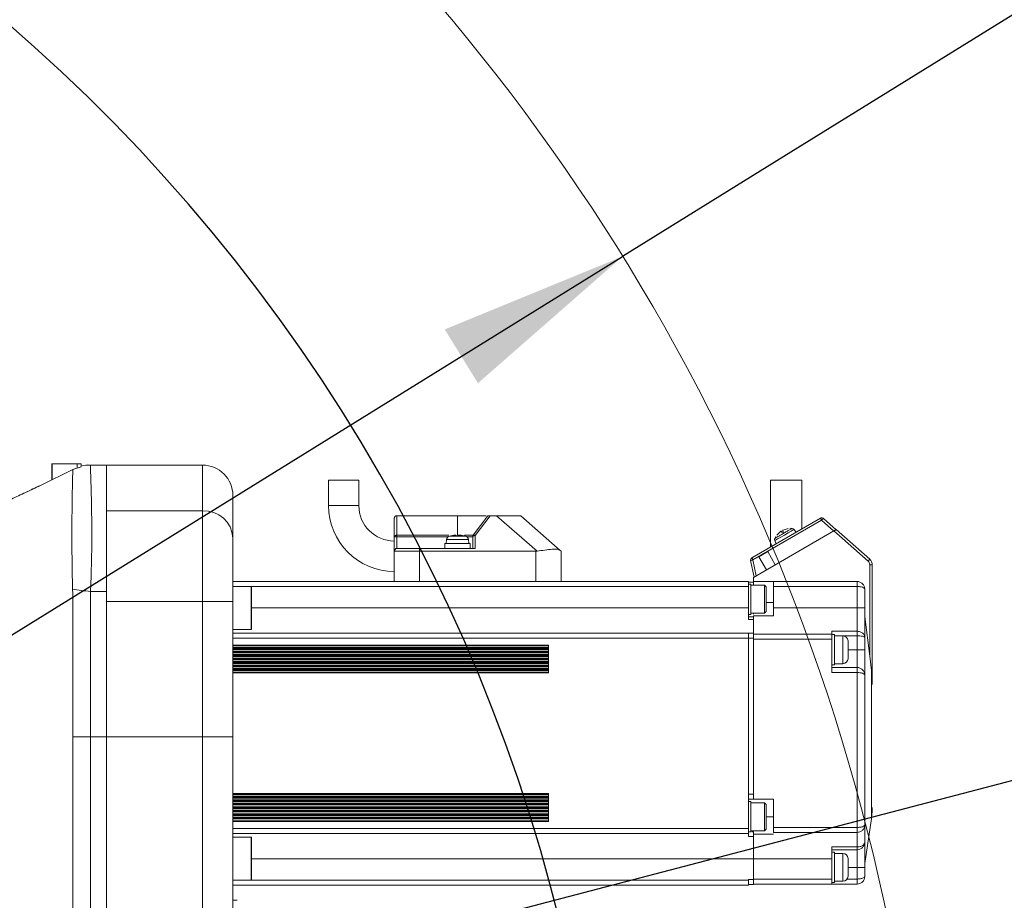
# Model space of a CAD drawing. Header units: millimetres. Extents: x 176 to 9387, y -11044 to -3322.
# Tile 21 of 255: x 3514 to 3708, y -8156 to -7982. Entities that reach past the tile are written whole.
import ezdxf

# ---------------------------------------------------------------- set-up
doc = ezdxf.new("R2010")
doc.units = ezdxf.units.MM
doc.header["$LTSCALE"] = 0.3175
for name, color, linetype, lineweight in [('1轮廓实线层', 7, 'Continuous', 18), ('7标注层', 4, 'Continuous', 13), ('sub', 1, 'Continuous', 18)]:
    doc.layers.add(name, color=color, linetype=linetype, lineweight=lineweight)
doc.styles.add('标准汉字', font='gbenor.shx', dxfattribs={"bigfont": 'gbcbig.shx'})
doc.dimstyles.new('M1：15', dxfattribs={"dimscale": 15, "dimtxt": 3.5, "dimasz": 2.5, "dimexe": 2, "dimexo": 0, "dimgap": 0.5, "dimtad": 1, "dimdec": 4, "dimdsep": 46, "dimtxsty": '标准汉字', "dimcen": 5, "dimdle": 5, "dimclrd": 1, "dimclre": 1, "dimclrt": 256, "dimadec": 4, "dimazin": 2, "dimtfac": 1, "dimtdec": 4, "dimtmove": 0, "dimatfit": 3, "dimfxl": 1, "dimtolj": 1, "dimarcsym": 0})
doc.dimstyles.new('M1：18.5', dxfattribs={"dimscale": 18.5, "dimtxt": 3.5, "dimasz": 2.5, "dimexe": 2, "dimexo": 0, "dimgap": 1.5, "dimtad": 1, "dimdec": 4, "dimdsep": 46, "dimtxsty": '标准汉字', "dimcen": 5, "dimdle": 5, "dimclrd": 1, "dimclre": 1, "dimclrt": 256, "dimadec": 4, "dimazin": 2, "dimtfac": 1, "dimtdec": 4, "dimtmove": 2, "dimatfit": 3, "dimfxl": 1, "dimfrac": 2, "dimtolj": 1, "dimarcsym": 0})

# ---------------------------------------------------------------- blocks, each defined once
blk = doc.blocks.new('*D24')
at = {"layer": '7标注层', "color": 1, "lineweight": -2, "ltscale": 20, "transparency": 16777216}
blk.add_line((2886.15, -8172.43), (2978, -8188.63), dxfattribs=at)
blk.add_arc((3286.97, -8243.11), 343.73, 6.2539, 163.7461, dxfattribs=at)
at = {"layer": '7标注层', "color": 1, "lineweight": 30, "ltscale": 20, "transparency": 16777216}
for points in [[(2963.06, -8148.32), (2950.89, -8145.48), (2948.46, -8183.42)], [(3634.9, -8205.32), (3622.41, -8206), (3630.7, -8243.11)]]:
    blk.add_solid(points, dxfattribs=at)
at = {"layer": 'Defpoints', "color": 0, "lineweight": 30, "ltscale": 20, "transparency": 16777216}
for p in [(3150.82, -7927.49), (1869.32, -7993.14), (2886.15, -8172.43), (3008.69, -8243.11), (4726.49, -8243.11)]:
    blk.add_point(p, dxfattribs=at)
at = {"layer": '7标注层', "ltscale": 20, "transparency": 16777216, "insert": (3354.34, -7871.69), "char_height": 52.5, "attachment_point": 5, "rotation": 349.7192, "style": '标准汉字'}
blk.add_mtext('\\A1;167%%D', dxfattribs=at)
blk = doc.blocks.new('*D26')
at = {"layer": '7标注层', "color": 1, "lineweight": -2, "ltscale": 20, "transparency": 16777216}
for p, q in [((3864.68, -7885.44), (3664.9, -8009.12)), ((3664.9, -8009.12), (3633.02, -8028.86)), ((3286.97, -8243.11), (3633.02, -8028.86)), ((3286.97, -8243.11), (3223.2, -8282.59))]:
    blk.add_line(p, q, dxfattribs=at)
at = {"layer": '7标注层', "color": 1, "transparency": 16777216}
blk.add_solid([(3604.42, -8053.92), (3597.84, -8043.29), (3633.02, -8028.86)], dxfattribs=at)
at = {"layer": 'Defpoints', "color": 0, "transparency": 16777216}
for p in [(3633.02, -8028.86), (3286.97, -8243.11)]:
    blk.add_point(p, dxfattribs=at)
at = {"layer": '7标注层', "transparency": 16777216, "insert": (3790.32, -7891.78), "char_height": 52.5, "attachment_point": 5, "rotation": 31.7623, "style": '标准汉字'}
blk.add_mtext('\\A1;R407', dxfattribs=at)
blk = doc.blocks.new('*D27')
at = {"layer": '7标注层', "color": 1, "lineweight": -2, "ltscale": 20, "transparency": 16777216}
for p, q in [((4542.14, -7914.73), (4634.88, -7890.47)), ((4259.82, -7988.59), (3286.97, -8243.11))]:
    blk.add_line(p, q, dxfattribs=at)
at = {"layer": '7标注层', "color": 1, "transparency": 16777216}
blk.add_solid([(4636.83, -7897.93), (4632.93, -7883.01), (4679.62, -7878.76)], dxfattribs=at)
at = {"layer": 'Defpoints', "color": 0, "transparency": 16777216}
for p in [(4679.62, -7878.76), (3286.97, -8243.11)]:
    blk.add_point(p, dxfattribs=at)
at = {"layer": '7标注层', "transparency": 16777216, "insert": (4400.98, -7951.66), "char_height": 64.75, "attachment_point": 5, "rotation": 14.6611, "style": '标准汉字'}
blk.add_mtext('\\A1;R1439.5', dxfattribs=at)

msp = doc.modelspace()

# ---------------------------------------------------------------- linework, layer by layer
at = {"layer": '1轮廓实线层', "ltscale": 20}
for p, q in [((3520.16951, -8072.96181), (3520.16951, -8069.95681)), ((3525.1695, -8069.85681), (3520.26951, -8069.85681)), ((3520.26951, -8069.85681), (3520.26951, -8072.95113)), ((3525.9695, -8069.85681), (3525.1695, -8069.85681)), ((3525.1695, -8070.64396), (3525.1695, -8069.85681)), ((3525.1695, -8070.66766), (3525.1695, -8069.85681)), ((3525.9695, -8070.33755), (3525.9695, -8069.85681)), ((3530.96951, -8070.10682), (3527.77713, -8070.10682)), ((3549.96952, -8070.10682), (3530.96951, -8070.10682)), ((3530.96951, -8070.10682), (3530.96951, -8078.78381)), ((3530.96951, -8079.13383), (3530.96951, -8070.10682)), ((3549.96952, -8079.13383), (3549.96952, -8070.10682)), ((3517.90456, -8074.10683), (3524.32088, -8071.00474)), ((3524.32088, -8071.00474), (3525.9695, -8070.42045)), ((3520.16951, -8073.01159), (3517.90406, -8074.1068)), ((3574.86951, -8073.10681), (3574.86951, -8078.10808)), ((3580.86952, -8073.10681), (3574.86951, -8073.10681)), ((3580.86952, -8078.10808), (3580.86952, -8073.10681)), ((3662.24676, -8073.10681), (3662.24676, -8086.31552)), ((3668.44675, -8073.10681), (3662.24676, -8073.10681)), ((3668.44675, -8082.73594), (3668.44675, -8073.10681)), ((3517.90406, -8074.1068), (3514.7103, -8075.63688)), ((3555.9695, -8076.10682), (3555.9695, -8084.51835)), ((3530.96951, -8079.13383), (3549.96952, -8079.13383)), ((3530.96951, -8095.10681), (3530.96951, -8079.13383)), ((3530.96951, -8079.48384), (3530.96951, -8095.10681)), ((3549.96952, -8097.08223), (3549.96952, -8079.13383)), ((3587.86952, -8084.27348), (3587.86952, -8080.60682)), ((3588.36952, -8083.97349), (3588.36952, -8080.10681)), ((3588.36952, -8080.10681), (3600.36951, -8080.10681)), ((3600.36951, -8083.87433), (3600.36951, -8080.10681)), ((3606.36952, -8080.10681), (3603.46952, -8083.97349)), ((3606.80845, -8080.10681), (3603.86953, -8084.02542)), ((3608.11162, -8080.10681), (3606.80845, -8080.10681)), ((3608.11162, -8080.10681), (3616.1009, -8087.09744)), ((3612.8695, -8080.10681), (3620.69624, -8086.95521)), ((3672.13371, -8080.60727), (3658.5598, -8088.44419)), ((3672.35884, -8080.9972), (3658.78489, -8088.83411)), ((3674.76409, -8083.13006), (3672.35884, -8080.9972)), ((3672.71545, -8080.66617), (3675.20618, -8082.87484)), ((3674.79539, -8083.112), (3658.8695, -8092.30681)), ((3664.28587, -8083.19018), (3663.50472, -8083.92719)), ((3663.50472, -8083.92719), (3664.28587, -8083.19018)), ((3664.36681, -8083.14343), (3664.49067, -8083.35795)), ((3664.49067, -8083.35795), (3664.62591, -8083.27721)), ((3664.62591, -8083.27721), (3664.76348, -8083.20044)), ((3664.76348, -8083.20044), (3664.68075, -8083.0572)), ((3664.72059, -8082.9392), (3665.74943, -8082.6312)), ((3665.74943, -8082.6312), (3664.72059, -8082.9392)), ((3667.2953, -8083.40073), (3666.89506, -8082.82909)), ((3674.79539, -8083.112), (3681.53298, -8089.08658)), ((3675.25181, -8082.84848), (3681.86471, -8088.71247)), ((3555.9695, -8084.51835), (3555.9695, -8097.08223)), ((3587.86952, -8087.10681), (3587.86952, -8084.27348)), ((3588.36952, -8083.97349), (3588.36952, -8084.27348)), ((3588.36952, -8083.97349), (3598.68163, -8083.97349)), ((3588.36952, -8086.60682), (3588.36952, -8084.27348)), ((3588.36952, -8084.27348), (3598.48064, -8084.27348)), ((3597.86951, -8085.6046), (3597.86951, -8086.60682)), ((3598.18792, -8084.82482), (3598.11932, -8085.60901)), ((3600.36951, -8084.82482), (3598.18792, -8084.82482)), ((3599.0695, -8084.05704), (3599.61951, -8083.96145)), ((3600.06952, -8083.96145), (3600.06952, -8084.00283)), ((3600.06952, -8084.00283), (3600.06952, -8084.05704)), ((3600.06952, -8084.05704), (3600.36951, -8084.04935)), ((3600.6695, -8083.97349), (3600.36951, -8083.97349)), ((3600.36951, -8084.12344), (3600.36951, -8084.04935)), ((3600.36951, -8084.04935), (3600.6695, -8084.05704)), ((3600.36951, -8084.12344), (3601.96715, -8084.12344)), ((3602.5511, -8084.82482), (3600.36951, -8084.82482)), ((3600.6695, -8084.00283), (3600.6695, -8083.96145)), ((3600.6695, -8084.05704), (3600.6695, -8084.00283)), ((3601.11952, -8083.96145), (3601.66952, -8084.05704)), ((3601.96715, -8084.12344), (3601.6697, -8084.05619)), ((3603.46952, -8083.97349), (3601.74381, -8083.97349)), ((3602.25838, -8084.27348), (3603.3695, -8084.27348)), ((3602.61971, -8085.60901), (3602.5511, -8084.82482)), ((3602.86951, -8086.60682), (3602.86951, -8085.6046)), ((3603.3695, -8084.27348), (3603.3695, -8086.60682)), ((3603.86953, -8084.02542), (3603.86953, -8086.60682)), ((3663.10328, -8085.01827), (3663.3982, -8085.65073)), ((3663.30921, -8084.23001), (3663.12396, -8084.60313)), ((3588.15524, -8086.60682), (3587.86952, -8087.10681)), ((3587.86952, -8087.10681), (3587.86952, -8093.10681)), ((3592.86952, -8087.10681), (3587.86952, -8087.10681)), ((3592.86952, -8086.60682), (3592.86952, -8087.10681)), ((3603.86953, -8086.60682), (3592.86952, -8086.60682)), ((3592.86952, -8087.10681), (3615.86952, -8087.10681)), ((3592.86952, -8093.10681), (3592.86952, -8087.10681)), ((3615.86952, -8087.10681), (3616.1009, -8087.09744)), ((3615.86952, -8087.10681), (3615.86952, -8093.10681)), ((3620.86951, -8087.10681), (3620.69624, -8086.95521)), ((3620.86951, -8093.10681), (3620.86951, -8087.10681)), ((3659.9676, -8088.20874), (3661.69965, -8087.20874)), ((3661.69965, -8087.20874), (3663.19963, -8089.80681)), ((3658.98731, -8092.2388), (3658.31995, -8088.97744)), ((3658.78489, -8088.83411), (3659.4294, -8091.98356)), ((3661.46758, -8090.80681), (3659.9676, -8088.20874)), ((3681.8695, -8089.83478), (3681.8695, -8107.87778)), ((3682.3695, -8089.83478), (3681.8695, -8089.83478)), ((3682.3695, -8113.45958), (3682.3695, -8089.83478)), ((3657.86952, -8093.10681), (3555.9695, -8093.10681)), ((3657.86952, -8093.10681), (3657.86952, -8094.10681)), ((3657.86952, -8093.20681), (3658.8695, -8093.20681)), ((3658.8695, -8093.10681), (3658.8695, -8092.30681)), ((3658.8695, -8093.85681), (3658.8695, -8093.10681)), ((3658.8695, -8093.10681), (3662.86951, -8093.10681)), ((3679.36951, -8093.10681), (3662.86951, -8093.10681)), ((3662.86951, -8093.10681), (3662.86951, -8094.10681)), ((3679.36951, -8093.10681), (3679.36951, -8094.10681)), ((3524.27487, -8094.62522), (3524.32823, -8095.44739)), ((3530.96951, -8095.10681), (3527.81303, -8095.10681)), ((3530.96951, -8095.10681), (3530.96951, -8123.82144)), ((3555.9695, -8094.10681), (3657.86952, -8094.10681)), ((3559.56951, -8094.10808), (3555.9695, -8094.10808)), ((3559.56951, -8102.60807), (3559.56951, -8094.10808)), ((3559.66952, -8094.20808), (3559.66952, -8102.50807)), ((3658.37219, -8093.60682), (3657.8668, -8093.60682)), ((3657.86952, -8094.10681), (3657.86952, -8098.30681)), ((3661.06951, -8093.85681), (3658.36704, -8093.85681)), ((3658.36951, -8093.60682), (3658.36951, -8096.60681)), ((3661.37168, -8094.159), (3661.06951, -8093.85681)), ((3661.06951, -8099.35682), (3661.06951, -8093.85681)), ((3661.3695, -8094.15682), (3661.3695, -8096.60681)), ((3662.86951, -8094.10681), (3679.36951, -8094.10681)), ((3662.86951, -8098.30681), (3662.86951, -8094.10681)), ((3679.36951, -8094.10681), (3679.36951, -8098.30681)), ((3680.86952, -8094.60682), (3680.86952, -8098.30681)), ((3524.32823, -8123.82144), (3524.32823, -8095.44739)), ((3549.96952, -8097.08223), (3530.96951, -8097.08223)), ((3530.96951, -8123.82144), (3530.96951, -8097.08223)), ((3549.96952, -8097.08223), (3555.9695, -8097.08223)), ((3549.96952, -8123.82144), (3549.96952, -8097.08223)), ((3555.9695, -8097.08223), (3555.9695, -8123.82144)), ((3658.36951, -8096.60681), (3658.36951, -8099.60681)), ((3661.3695, -8096.60681), (3661.3695, -8099.05681)), ((3662.86951, -8097.23747), (3661.3695, -8097.23747)), ((3559.66952, -8098.30681), (3657.86952, -8098.30681)), ((3657.86952, -8098.30681), (3657.86952, -8100.64015)), ((3661.06951, -8099.35682), (3661.37168, -8099.05464)), ((3662.86951, -8098.30681), (3679.36951, -8098.30681)), ((3662.86951, -8099.90682), (3662.86951, -8098.30681)), ((3679.36951, -8098.30681), (3679.36951, -8102.94633)), ((3679.36951, -8098.30681), (3680.86952, -8098.30681)), ((3680.86952, -8098.30681), (3680.86952, -8104.13777)), ((3657.8668, -8099.60681), (3658.37219, -8099.60681)), ((3658.8695, -8100.10681), (3657.86952, -8100.10681)), ((3657.86952, -8100.64015), (3658.8695, -8100.64015)), ((3658.36704, -8099.35682), (3661.06951, -8099.35682)), ((3658.8695, -8099.35682), (3658.8695, -8099.55681)), ((3658.8695, -8099.90682), (3658.8695, -8100.22618)), ((3658.8695, -8099.90682), (3662.86951, -8099.90682)), ((3658.8695, -8100.22618), (3658.8695, -8100.64015)), ((3658.8695, -8100.64015), (3658.8695, -8103.30682)), ((3681.8695, -8107.87778), (3680.86952, -8100.06744)), ((3555.9695, -8102.60807), (3559.56951, -8102.60807)), ((3679.36951, -8102.94633), (3674.36951, -8102.94779)), ((3674.36951, -8102.94779), (3674.36951, -8103.50682)), ((3679.36951, -8102.94633), (3679.36951, -8103.83854)), ((3587.3695, -8103.30682), (3555.9695, -8103.30682)), ((3555.9695, -8103.30682), (3657.86952, -8103.30682)), ((3555.9695, -8104.30682), (3657.86952, -8104.30682)), ((3657.86952, -8103.30685), (3587.3695, -8103.30682)), ((3657.86952, -8103.30682), (3657.86952, -8103.31099)), ((3658.8695, -8103.30682), (3657.86952, -8103.30682)), ((3657.86952, -8104.30682), (3657.86952, -8103.30685)), ((3657.86952, -8104.30682), (3657.86952, -8141.90682)), ((3657.86952, -8104.30682), (3658.8695, -8104.30682)), ((3658.8695, -8103.30682), (3658.8695, -8104.30682)), ((3674.36951, -8103.50682), (3658.8695, -8103.50682)), ((3658.8695, -8135.10681), (3658.8695, -8104.30682)), ((3658.8695, -8104.50681), (3674.36951, -8104.50681)), ((3674.87219, -8103.60681), (3674.3668, -8103.60681)), ((3674.36951, -8103.50682), (3674.36951, -8104.50681)), ((3674.36951, -8104.50681), (3674.36951, -8111.10682)), ((3676.56952, -8103.85682), (3674.86524, -8103.85682)), ((3674.86951, -8103.60681), (3674.86951, -8106.60681)), ((3674.86951, -8103.83854), (3679.36951, -8103.83854)), ((3676.56952, -8109.35681), (3676.56952, -8103.85682)), ((3677.56951, -8104.85682), (3677.56951, -8106.60681)), ((3679.36951, -8103.83854), (3679.36951, -8106.60681)), ((3680.86952, -8104.13777), (3680.86952, -8106.60681)), ((3555.86952, -8106.35144), (3587.3695, -8106.35117)), ((3555.86952, -8107.04144), (3587.3695, -8107.04117)), ((3618.36952, -8105.66041), (3555.9695, -8105.66041)), ((3555.9695, -8105.83361), (3618.36952, -8105.83361)), ((3618.36952, -8106.18002), (3555.9695, -8106.18002)), ((3555.9695, -8106.52361), (3618.36952, -8106.52361)), ((3618.36952, -8106.87001), (3555.9695, -8106.87001)), ((3587.3695, -8106.35098), (3618.36952, -8106.35071)), ((3587.3695, -8107.04099), (3618.36952, -8107.04071)), ((3618.36952, -8106.35071), (3618.36952, -8105.66041)), ((3618.36952, -8107.04071), (3618.36952, -8106.35071)), ((3618.36952, -8107.7307), (3618.36952, -8107.04071)), ((3674.86951, -8106.60681), (3674.86951, -8109.60682)), ((3677.56951, -8106.60681), (3677.56951, -8108.35682)), ((3679.36951, -8106.60681), (3677.56951, -8106.60681)), ((3679.36951, -8106.60681), (3679.36951, -8110.10681)), ((3679.36951, -8106.60681), (3680.86952, -8106.60681)), ((3680.86952, -8106.60681), (3680.86952, -8111.60681)), ((3555.86952, -8107.73145), (3587.3695, -8107.73117)), ((3555.86952, -8108.42145), (3587.3695, -8108.42116)), ((3555.9695, -8107.2136), (3618.36952, -8107.2136)), ((3618.36952, -8107.56003), (3555.9695, -8107.56003)), ((3555.9695, -8107.9036), (3618.36952, -8107.9036)), ((3618.36952, -8108.25002), (3555.9695, -8108.25002)), ((3555.9695, -8108.59362), (3618.36952, -8108.59362)), ((3618.36952, -8108.94002), (3555.9695, -8108.94002)), ((3587.3695, -8107.73099), (3618.36952, -8107.7307)), ((3587.3695, -8108.42099), (3618.36952, -8108.4207)), ((3618.36952, -8108.4207), (3618.36952, -8107.7307)), ((3618.36952, -8109.1107), (3618.36952, -8108.4207)), ((3682.20359, -8110.66461), (3681.8695, -8107.87778)), ((3587.3695, -8109.11116), (3555.86952, -8109.11145)), ((3587.3695, -8109.80116), (3555.86952, -8109.80144)), ((3587.3695, -8110.49116), (3555.86952, -8110.49144)), ((3555.9695, -8109.28361), (3618.36952, -8109.28361)), ((3618.36952, -8109.63002), (3555.9695, -8109.63002)), ((3555.9695, -8109.97361), (3618.36952, -8109.97361)), ((3618.36952, -8110.32002), (3555.9695, -8110.32002)), ((3555.9695, -8110.66361), (3618.36952, -8110.66361)), ((3618.36952, -8109.1107), (3587.3695, -8109.11098)), ((3618.36952, -8109.80071), (3587.3695, -8109.80098)), ((3618.36952, -8110.49071), (3587.3695, -8110.49098)), ((3618.36952, -8109.80071), (3618.36952, -8109.1107)), ((3618.36952, -8110.49071), (3618.36952, -8109.80071)), ((3618.36952, -8111.18047), (3618.36952, -8110.49071)), ((3674.36951, -8109.60682), (3674.87219, -8109.60682)), ((3679.36951, -8110.10681), (3674.36951, -8110.10681)), ((3674.86524, -8109.35681), (3676.56952, -8109.35681)), ((3679.36951, -8110.10681), (3679.36951, -8111.10682)), ((3682.20359, -8139.96291), (3682.20359, -8110.66461)), ((3682.20365, -8110.66461), (3682.3695, -8113.45958)), ((3555.86952, -8111.18135), (3587.3695, -8111.18079)), ((3618.36952, -8111.01002), (3555.9695, -8111.01002)), ((3587.3695, -8111.18041), (3587.86952, -8111.18041)), ((3587.86952, -8111.18041), (3618.36952, -8111.18047)), ((3674.36951, -8111.10682), (3679.36951, -8111.10682)), ((3679.36951, -8111.10682), (3679.36951, -8141.70681)), ((3680.86952, -8141.20682), (3680.86952, -8111.60681)), ((3527.79008, -8123.82144), (3524.32823, -8123.82144)), ((3530.96951, -8123.82144), (3527.79008, -8123.82144)), ((3530.96951, -8123.82144), (3530.96951, -8209.94807)), ((3549.96952, -8123.82144), (3530.96951, -8123.82144)), ((3549.96952, -8163.4876), (3549.96952, -8123.82144)), ((3549.96952, -8123.82144), (3555.9695, -8123.82144)), ((3555.9695, -8123.82144), (3555.9695, -8164.67759)), ((3587.3695, -8135.03285), (3555.86952, -8135.03228)), ((3555.86952, -8135.72295), (3587.3695, -8135.72303)), ((3555.9695, -8135.20361), (3618.36952, -8135.20361)), ((3618.36952, -8135.55002), (3555.9695, -8135.55002)), ((3555.9695, -8135.89361), (3618.36952, -8135.89361)), ((3618.36952, -8136.24002), (3555.9695, -8136.24002)), ((3587.86952, -8135.03322), (3587.3695, -8135.03322)), ((3587.3695, -8135.72309), (3618.36952, -8135.72317)), ((3618.36952, -8135.03316), (3587.86952, -8135.03322)), ((3618.36952, -8135.72317), (3618.36952, -8135.03316)), ((3618.36952, -8136.41317), (3618.36952, -8135.72317)), ((3657.86952, -8135.10681), (3658.8695, -8135.10681)), ((3657.86952, -8136.10681), (3658.8695, -8136.10681)), ((3658.8695, -8135.10681), (3658.8695, -8135.54271)), ((3658.8695, -8135.54271), (3658.8695, -8136.10681)), ((3658.8695, -8136.10681), (3662.86951, -8136.10681)), ((3662.86951, -8141.70681), (3662.86951, -8136.10681)), ((3555.86952, -8136.41294), (3587.3695, -8136.41303)), ((3555.86952, -8137.10294), (3587.3695, -8137.10303)), ((3555.86952, -8137.79294), (3587.3695, -8137.79303)), ((3555.9695, -8136.58361), (3618.36952, -8136.58361)), ((3618.36952, -8136.93002), (3555.9695, -8136.93002)), ((3555.9695, -8137.27361), (3618.36952, -8137.27361)), ((3618.36952, -8137.62002), (3555.9695, -8137.62002)), ((3555.9695, -8137.96361), (3618.36952, -8137.96361)), ((3587.3695, -8136.41309), (3618.36952, -8136.41317)), ((3587.3695, -8137.10308), (3618.36952, -8137.10317)), ((3587.3695, -8137.79309), (3618.36952, -8137.79317)), ((3618.36952, -8137.10317), (3618.36952, -8136.41317)), ((3618.36952, -8137.79317), (3618.36952, -8137.10317)), ((3618.36952, -8138.48317), (3618.36952, -8137.79317)), ((3658.37219, -8136.60682), (3657.86952, -8136.60682)), ((3661.06951, -8136.85681), (3658.36704, -8136.85681)), ((3658.36951, -8136.60682), (3658.36951, -8139.60681)), ((3661.37168, -8137.15899), (3661.06951, -8136.85681)), ((3661.06951, -8142.35682), (3661.06951, -8136.85681)), ((3661.3695, -8137.15682), (3661.3695, -8139.60681)), ((3587.3695, -8138.48303), (3555.86952, -8138.48295)), ((3587.3695, -8139.17303), (3555.86952, -8139.17294)), ((3587.3695, -8139.86303), (3555.86952, -8139.86294)), ((3618.36952, -8138.31002), (3555.9695, -8138.31002)), ((3555.9695, -8138.65361), (3618.36952, -8138.65361)), ((3618.36952, -8139.00002), (3555.9695, -8139.00002)), ((3555.9695, -8139.34361), (3618.36952, -8139.34361)), ((3618.36952, -8139.69002), (3555.9695, -8139.69002)), ((3555.9695, -8140.03361), (3618.36952, -8140.03361)), ((3618.36952, -8138.48317), (3587.3695, -8138.48309)), ((3618.36952, -8139.17317), (3587.3695, -8139.17309)), ((3618.36952, -8139.86317), (3587.3695, -8139.86308)), ((3618.36952, -8139.17317), (3618.36952, -8138.48317)), ((3618.36952, -8139.86317), (3618.36952, -8139.17317)), ((3618.36952, -8140.55322), (3618.36952, -8139.86317)), ((3658.36951, -8139.60681), (3658.36951, -8142.60681)), ((3661.3695, -8139.60681), (3661.3695, -8142.05682)), ((3662.86951, -8139.60681), (3661.3695, -8139.60681)), ((3680.86889, -8148.86102), (3682.20359, -8139.96291)), ((3618.36952, -8140.38002), (3555.9695, -8140.38002)), ((3555.9695, -8140.55322), (3618.36952, -8140.55322)), ((3657.86952, -8141.90682), (3555.9695, -8141.90682)), ((3657.86952, -8142.90682), (3657.86952, -8141.90682)), ((3661.06951, -8142.35682), (3661.37168, -8142.05464)), ((3679.36951, -8141.70681), (3662.86951, -8141.70681)), ((3662.86951, -8141.70681), (3662.86951, -8142.70681)), ((3679.36951, -8141.70681), (3679.36951, -8142.70681)), ((3680.86952, -8141.20682), (3680.86952, -8144.60682)), ((3555.9695, -8142.90682), (3657.86952, -8142.90682)), ((3559.56951, -8143.60556), (3555.9695, -8143.60556)), ((3559.56951, -8152.10555), (3559.56951, -8143.60556)), ((3559.66952, -8143.70555), (3559.66952, -8152.00555)), ((3657.86952, -8142.60681), (3658.37219, -8142.60681)), ((3657.86952, -8142.90682), (3657.86952, -8143.48465)), ((3657.86952, -8143.48465), (3658.8695, -8143.48465)), ((3658.36704, -8142.35682), (3661.06951, -8142.35682)), ((3658.8695, -8142.60022), (3658.54707, -8142.60022)), ((3658.8695, -8143.02829), (3658.8695, -8142.60022)), ((3658.8695, -8143.02829), (3658.8695, -8143.07401)), ((3662.86951, -8143.02829), (3658.8695, -8143.02829)), ((3658.8695, -8143.07401), (3658.8695, -8143.48465)), ((3658.8695, -8143.48465), (3658.8695, -8147.90681)), ((3662.86951, -8142.70681), (3679.36951, -8142.70681)), ((3679.36951, -8142.70681), (3679.36951, -8145.55843)), ((3679.36951, -8145.55843), (3674.36951, -8145.55843)), ((3674.36951, -8145.55843), (3674.36951, -8147.90681)), ((3679.36951, -8145.55843), (3679.36951, -8146.10681)), ((3680.86952, -8144.60682), (3680.86952, -8149.60681)), ((3658.8695, -8147.90681), (3559.66952, -8147.90681)), ((3674.36951, -8147.90681), (3658.8695, -8147.90681)), ((3658.8695, -8147.90681), (3658.8695, -8152.00682)), ((3674.87219, -8146.60681), (3674.3668, -8146.60681)), ((3674.36951, -8146.10681), (3679.36951, -8146.10681)), ((3674.36951, -8147.90681), (3674.36951, -8151.90681)), ((3676.56952, -8146.85682), (3674.86524, -8146.85682)), ((3674.86951, -8146.60681), (3674.86951, -8149.60681)), ((3676.56952, -8152.35681), (3676.56952, -8146.85682)), ((3677.56951, -8147.85681), (3677.56951, -8149.60681)), ((3679.36951, -8146.10681), (3679.36951, -8149.60681)), ((3674.86951, -8149.60681), (3674.86951, -8152.60682)), ((3677.56951, -8149.60681), (3677.56951, -8151.35681)), ((3679.36951, -8149.60681), (3677.56951, -8149.60681)), ((3680.86952, -8149.60681), (3679.36951, -8149.60681)), ((3679.36951, -8149.60681), (3679.36951, -8151.90681)), ((3680.86952, -8149.60681), (3680.86952, -8151.40681)), ((3555.86952, -8153.1068), (3587.3695, -8153.1068)), ((3587.3695, -8153.10681), (3555.86952, -8153.10681)), ((3587.3695, -8152.10452), (3555.9695, -8152.10667)), ((3555.9695, -8152.10555), (3559.56951, -8152.10555)), ((3555.9695, -8153.10681), (3657.86952, -8153.10681)), ((3657.86952, -8152.0983), (3587.3695, -8152.10312)), ((3587.3695, -8152.10452), (3587.3695, -8152.10312)), ((3587.3695, -8153.1068), (3618.36952, -8153.1068)), ((3618.36952, -8153.10681), (3587.3695, -8153.10681)), ((3658.8695, -8152.00682), (3657.86952, -8152.00682)), ((3657.86952, -8152.00682), (3657.86952, -8152.09811)), ((3657.86952, -8152.0983), (3657.86952, -8153.10681)), ((3657.86952, -8153.00682), (3658.8695, -8153.00682)), ((3674.36951, -8151.90681), (3658.8695, -8151.90681)), ((3658.8695, -8152.00682), (3658.8695, -8153.00682)), ((3658.8695, -8152.90682), (3674.36951, -8152.90682)), ((3674.3668, -8152.60682), (3674.87219, -8152.60682)), ((3674.36951, -8151.90681), (3674.36951, -8152.90682)), ((3674.36951, -8152.90682), (3679.36951, -8152.90682)), ((3674.86524, -8152.35681), (3676.56952, -8152.35681)), ((3679.36951, -8151.90681), (3677.40467, -8151.90681)), ((3679.36951, -8151.90681), (3679.36951, -8152.90682))]:
    msp.add_line(p, q, dxfattribs=at)
at = {"layer": '1轮廓实线层', "lineweight": 0, "ltscale": 20}
for points in [[(3672.35884, -8080.9972), (3672.31378, -8080.91913), (3672.27107, -8080.84517), (3672.23215, -8080.77777), (3672.19835, -8080.71922), (3672.17082, -8080.67151), (3672.15043, -8080.63622), (3672.13794, -8080.61457), (3672.13371, -8080.60727)], [(3666.89506, -8082.82909), (3666.75073, -8082.91242), (3666.33975, -8083.14969), (3665.72469, -8083.5048), (3664.99915, -8083.92369), (3664.27365, -8084.34256), (3663.65856, -8084.69768), (3663.24758, -8084.93495), (3663.10328, -8085.01827)], [(3587.86952, -8084.27348), (3587.87912, -8084.21496), (3587.90758, -8084.15868), (3587.95377, -8084.10681), (3588.01597, -8084.06134), (3588.09173, -8084.02404), (3588.17816, -8083.99631), (3588.27197, -8083.97925), (3588.36952, -8083.97349)], [(3603.46952, -8083.97349), (3603.49422, -8083.95098), (3603.52835, -8083.93658), (3603.57105, -8083.93063), (3603.62121, -8083.93328), (3603.67763, -8083.94447), (3603.73884, -8083.9639), (3603.80336, -8083.99111), (3603.86953, -8084.02542)], [(3658.5598, -8088.44419), (3658.564, -8088.45148), (3658.57652, -8088.47314), (3658.59687, -8088.50842), (3658.62441, -8088.55614), (3658.65823, -8088.61468), (3658.69713, -8088.68207), (3658.73983, -8088.75606), (3658.78489, -8088.83411)], [(3681.53298, -8089.08658), (3681.59771, -8089.01359), (3681.65993, -8088.94341), (3681.71727, -8088.87874), (3681.76755, -8088.82204), (3681.8088, -8088.77552), (3681.83946, -8088.74095), (3681.85833, -8088.71965), (3681.86471, -8088.71247)]]:
    msp.add_lwpolyline(points, dxfattribs=at)
for centre, radius, start, end in [((3520.26951, -8069.95682), 0.1, 90, 180), ((3549.96951, -8076.10682), 6, 0, 90), ((3550.26147, -8084.84366), 5.71729, 3.2618886, 92.9270723), ((3587.86951, -8078.10682), 13, 180, 270), ((3587.86951, -8078.10682), 7, 180, 270), ((3673.41248, -8081.77468), 1.30944, 122.1617205, 143.5766159), ((3666.47728, -8083.12162), 0.51, 35, 84.4194445), ((3598.98488, -8084.89455), 0.8, 105.4661014, 175), ((3601.75414, -8084.89455), 0.8, 5, 74.5572902), ((3603.86951, -8084.27348), 0.5, 143.1301024, 180), ((3663.56549, -8084.80274), 0.51, 155.5777396, 205), ((3658.80978, -8088.8772), 0.5, 120, 191.5650532), ((3680.86951, -8089.83478), 1.5, 0, 48.4349488), ((3559.56951, -8094.20808), 0.1, 0, 90), ((3559.56951, -8102.50808), 0.1, 270, 0), ((3676.56951, -8104.85682), 1, 0, 90), ((3676.56951, -8108.35682), 1, 270, 0), ((3559.56951, -8143.70555), 0.1, 0, 90), ((3676.56951, -8147.85682), 1, 0, 90), ((3676.56951, -8151.35682), 1, 270, 0), ((3559.56951, -8152.00555), 0.1, 270, 0)]:
    msp.add_arc(centre, radius, start, end, dxfattribs=at)
at = {"layer": '1轮廓实线层', "ltscale": 20}
for points, knots in [([(3527.79621, -8070.10682), (3527.18465, -8070.111), (3526.54917, -8070.11534), (3525.96095, -8070.32537), (3525.93881, -8070.33328)], [0, 0, 0, 0, 1.823834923, 1.895168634, 1.895168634, 1.895168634, 1.895168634]), ([(3527.81303, -8095.10681), (3527.84533, -8094.41664), (3527.90702, -8093.09811), (3527.97209, -8090.77764), (3528.03868, -8088.41386), (3528.07385, -8086.14726), (3528.08257, -8083.82444), (3528.07275, -8081.51771), (3528.03826, -8079.09185), (3527.99821, -8076.98563), (3527.9531, -8075.15728), (3527.90308, -8073.22237), (3527.84307, -8071.49653), (3527.8075, -8070.4133), (3527.79153, -8069.9853), (3527.79622, -8070.10708), (3527.79622, -8070.10721)], [0, 0, 0, 0, 0.863761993, 1.650157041, 2.979970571, 4.079455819, 5.062056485, 6.823264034, 8.431752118, 10.447025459, 12.393132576, 14.294120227, 18.009440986, 21.640668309, 25.247784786, 25.251617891, 25.251617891, 25.251617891, 25.251617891]), ([(3524.27488, -8094.62522), (3524.24962, -8093.5784), (3524.20283, -8091.63915), (3524.176, -8089.16161), (3524.15262, -8087.20259), (3524.13688, -8085.12226), (3524.14193, -8082.98711), (3524.15472, -8080.25463), (3524.18582, -8077.61977), (3524.2317, -8075.00276), (3524.26901, -8072.98854), (3524.30953, -8071.5605), (3524.31711, -8071.18927), (3524.32088, -8071.00472)], [0, 0, 0, 0, 1.382118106, 2.560378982, 3.555403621, 4.447789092, 6.09290645, 7.613348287, 10.452039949, 13.182229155, 16.725395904, 20.194248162, 23.623372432, 23.623372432, 23.623372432, 23.623372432]), ([(3508.32717, -8078.6043), (3508.32533, -8078.60514), (3508.28391, -8078.62398), (3508.44183, -8078.55231), (3508.8851, -8078.35087), (3510.13704, -8077.77889), (3512.24758, -8076.80177), (3515.00784, -8075.50149), (3516.9309, -8074.57561), (3517.90456, -8074.10683)], [0, 0, 0, 0, 0.026883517, 0.604347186, 1.347212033, 2.579691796, 5.119389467, 7.862735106, 10.676180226, 10.676180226, 10.676180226, 10.676180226]), ([(3574.86951, -8078.10681), (3574.91462, -8078.10681), (3575.00484, -8078.10681), (3575.69852, -8078.10681), (3576.69019, -8078.10681), (3577.8695, -8078.10681), (3579.04882, -8078.10681), (3580.04052, -8078.10681), (3580.73419, -8078.10681), (3580.82441, -8078.10681), (3580.86952, -8078.10681)], [0, 0, 0, 0, 0.749964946, 1.5000076, 2.249992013, 2.999998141, 3.750004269, 4.50000456, 5.250047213, 6.000012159, 6.000012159, 6.000012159, 6.000012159]), ([(3587.86952, -8080.60682), (3587.87762, -8080.53803), (3587.89318, -8080.40594), (3587.99494, -8080.26445), (3588.09874, -8080.18258), (3588.18557, -8080.13884), (3588.27671, -8080.11178), (3588.33894, -8080.10845), (3588.36952, -8080.10681)], [0, 0, 0, 0, 0.2196965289, 0.4218524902, 0.5208751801, 0.6155016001, 0.7063015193, 0.793988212, 0.793988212, 0.793988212, 0.793988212]), ([(3600.36951, -8080.10681), (3601.15861, -8080.10681), (3602.73683, -8080.10681), (3604.67686, -8080.10681), (3605.83219, -8080.10681), (3605.9897, -8080.10681), (3606.01952, -8080.10681)], [0, 0, 0, 0, 1.747240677, 3.494516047, 5.241797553, 5.650013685, 5.650013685, 5.650013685, 5.650013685]), ([(3606.36952, -8080.10681), (3606.37243, -8080.10681), (3606.37811, -8080.10681), (3606.42502, -8080.10681), (3606.44787, -8080.10681)], [0, 0, 0, 0, 0.0401817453, 0.07835030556, 0.07835030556, 0.07835030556, 0.07835030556]), ([(3606.44787, -8080.10681), (3606.46845, -8080.10681), (3606.51061, -8080.10681), (3606.59732, -8080.10681), (3606.69779, -8080.10681), (3606.77085, -8080.10681), (3606.80845, -8080.10681)], [0, 0, 0, 0, 0.081702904, 0.1673669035, 0.2611522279, 0.3605782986, 0.3605782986, 0.3605782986, 0.3605782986]), ([(3612.8695, -8080.10681), (3612.85398, -8080.10678), (3612.82358, -8080.10671), (3612.56247, -8080.10687), (3612.14646, -8080.10668), (3611.36014, -8080.1069), (3609.98409, -8080.10678), (3608.76547, -8080.1068), (3608.11162, -8080.10681)], [0, 0, 0, 0, 0.551961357, 1.081287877, 1.610690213, 2.161755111, 3.364934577, 4.757881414, 4.757881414, 4.757881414, 4.757881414]), ([(3672.13371, -8080.60727), (3672.17318, -8080.58788), (3672.25211, -8080.54909), (3672.33985, -8080.54322), (3672.38372, -8080.54029)], [0, 0, 0, 0, 0.1319259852, 0.2638258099, 0.2638258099, 0.2638258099, 0.2638258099]), ([(3672.38372, -8080.54029), (3672.44478, -8080.54606), (3672.5669, -8080.55761), (3672.66594, -8080.62998), (3672.71545, -8080.66617)], [0, 0, 0, 0, 0.184001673, 0.3679899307, 0.3679899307, 0.3679899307, 0.3679899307]), ([(3663.10116, -8084.59181), (3663.10141, -8084.59166), (3663.10206, -8084.59126), (3663.10926, -8084.58707), (3663.1215, -8084.57988), (3663.13178, -8084.574), (3663.15432, -8084.56085), (3663.21839, -8084.52433), (3663.37462, -8084.43371), (3663.66699, -8084.26533), (3664.14555, -8083.98815), (3664.59368, -8083.72988), (3664.81396, -8083.60292)], [0, 0, 0, 0, 0.047777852, 0.128965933, 0.217493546, 0.248183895, 0.251600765, 0.476199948, 0.741974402, 0.991522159, 1.492956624, 1.977774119, 1.977774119, 1.977774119, 1.977774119]), ([(3664.36681, -8083.14343), (3664.35104, -8083.15254), (3664.31951, -8083.17076), (3664.29708, -8083.18371), (3664.28587, -8083.19018)], [0, 0, 0, 0, 0.04674884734, 0.09347126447, 0.09347126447, 0.09347126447, 0.09347126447]), ([(3664.28587, -8083.19018), (3664.29708, -8083.18371), (3664.31951, -8083.17076), (3664.35104, -8083.15254), (3664.36681, -8083.14343)], [0, 0, 0, 0, 0.04672241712, 0.09347126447, 0.09347126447, 0.09347126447, 0.09347126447]), ([(3664.62591, -8083.27721), (3664.6561, -8083.32948), (3664.70956, -8083.42205), (3664.7823, -8083.54807), (3664.81396, -8083.60292)], [0, 0, 0, 0, 0.2123689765, 0.376099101, 0.376099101, 0.376099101, 0.376099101]), ([(3664.63962, -8082.98594), (3664.6554, -8082.97683), (3664.68695, -8082.95861), (3664.70938, -8082.94567), (3664.72059, -8082.9392)], [0, 0, 0, 0, 0.0467688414, 0.09349706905, 0.09349706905, 0.09349706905, 0.09349706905]), ([(3664.72059, -8082.9392), (3664.70938, -8082.94567), (3664.68695, -8082.95861), (3664.6554, -8082.97683), (3664.63962, -8082.98594)], [0, 0, 0, 0, 0.04672822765, 0.09349706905, 0.09349706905, 0.09349706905, 0.09349706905]), ([(3664.81396, -8083.60292), (3665.03433, -8083.47544), (3665.36924, -8083.2817), (3665.76729, -8083.05249), (3666.11643, -8082.85095), (3666.45008, -8082.65832), (3666.50122, -8082.62879), (3666.52679, -8082.61402)], [0, 0, 0, 0, 0.485464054, 0.737775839, 0.990076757, 1.483892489, 1.977804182, 1.977804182, 1.977804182, 1.977804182]), ([(3666.52196, -8082.64667), (3666.39628, -8082.61662), (3666.25783, -8082.58352), (3666.11908, -8082.60119), (3666.10628, -8082.60282)], [0, 0, 0, 0, 0.3852150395, 0.4243495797, 0.4243495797, 0.4243495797, 0.4243495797]), ([(3675.25181, -8082.84848), (3675.25021, -8082.84937), (3675.24697, -8082.85117), (3675.2209, -8082.86607), (3675.17875, -8082.8905), (3675.10792, -8082.93182), (3675.0132, -8082.98523), (3674.90123, -8083.05048), (3674.8323, -8083.09055), (3674.79539, -8083.112)], [0, 0, 0, 0, 0.061582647, 0.1252266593, 0.1909993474, 0.2592734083, 0.3708058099, 0.443385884, 0.527046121, 0.527046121, 0.527046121, 0.527046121]), ([(3588.36952, -8084.27348), (3588.30398, -8084.27348), (3588.17291, -8084.27348), (3588.00776, -8084.27348), (3587.89204, -8084.27348), (3587.87703, -8084.27348), (3587.86952, -8084.27348)], [0, 0, 0, 0, 0.1250125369, 0.2500360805, 0.3749960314, 0.4999935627, 0.4999935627, 0.4999935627, 0.4999935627]), ([(3600.36951, -8085.60682), (3600.04191, -8085.60682), (3599.38673, -8085.60682), (3598.56037, -8085.60682), (3597.98225, -8085.60682), (3597.90709, -8085.60682), (3597.86951, -8085.60682)], [0, 0, 0, 0, 0.625002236, 1.249994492, 1.875029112, 2.499997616, 2.499997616, 2.499997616, 2.499997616]), ([(3598.77187, -8084.12344), (3598.77208, -8084.12344), (3598.77266, -8084.12344), (3598.77895, -8084.12342), (3598.78968, -8084.1234), (3598.79849, -8084.12341), (3598.80119, -8084.12341), (3598.81977, -8084.12341), (3598.87999, -8084.12347), (3599.02616, -8084.12338), (3599.29764, -8084.12349), (3599.74465, -8084.12325), (3600.16255, -8084.12338), (3600.36951, -8084.12344)], [0, 0, 0, 0, 0.037415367, 0.10056973, 0.171758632, 0.19064536, 0.197474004, 0.198404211, 0.384599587, 0.59690756, 0.800888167, 1.203057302, 1.597643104, 1.597643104, 1.597643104, 1.597643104]), ([(3599.61951, -8083.96145), (3599.67841, -8083.95508), (3599.79598, -8083.94237), (3599.94523, -8083.93755), (3600.04931, -8083.94236), (3600.06278, -8083.95508), (3600.06952, -8083.96145)], [0, 0, 0, 0, 0.11494388, 0.2294176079, 0.3439182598, 0.4588166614, 0.4588166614, 0.4588166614, 0.4588166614]), ([(3602.86951, -8085.60682), (3602.83193, -8085.60682), (3602.75677, -8085.60682), (3602.17865, -8085.60682), (3601.35229, -8085.60682), (3600.69711, -8085.60682), (3600.36951, -8085.60682)], [0, 0, 0, 0, 0.624968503, 1.250003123, 1.87499538, 2.499997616, 2.499997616, 2.499997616, 2.499997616]), ([(3600.6695, -8083.96145), (3600.67624, -8083.95508), (3600.68971, -8083.94236), (3600.79379, -8083.93755), (3600.94302, -8083.94237), (3601.0606, -8083.95508), (3601.11952, -8083.96145)], [0, 0, 0, 0, 0.1148976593, 0.2293975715, 0.343854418, 0.4588165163, 0.4588165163, 0.4588165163, 0.4588165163]), ([(3603.86953, -8084.02542), (3603.804, -8084.02914), (3603.67293, -8084.0366), (3603.50771, -8084.09395), (3603.39202, -8084.17599), (3603.37701, -8084.24098), (3603.3695, -8084.27348)], [0, 0, 0, 0, 0.153420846, 0.3068593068, 0.460241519, 0.613677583, 0.613677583, 0.613677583, 0.613677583]), ([(3592.86952, -8086.60682), (3592.25177, -8086.60682), (3591.01626, -8086.60682), (3589.45799, -8086.60682), (3588.36784, -8086.60682), (3588.22611, -8086.60682), (3588.15524, -8086.60682)], [0, 0, 0, 0, 1.17857424, 2.357169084, 3.535758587, 4.714280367, 4.714280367, 4.714280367, 4.714280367]), ([(3620.69624, -8086.95521), (3620.51934, -8086.86306), (3620.17016, -8086.68117), (3619.07304, -8086.69561), (3617.69121, -8086.90865), (3616.6143, -8087.03649), (3616.1009, -8087.09744)], [0, 0, 0, 0, 1.150758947, 2.271485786, 3.537012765, 4.690019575, 4.690019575, 4.690019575, 4.690019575]), ([(3658.78489, -8088.83411), (3658.72243, -8088.84778), (3658.59749, -8088.87513), (3658.44338, -8088.91788), (3658.33745, -8088.95528), (3658.32578, -8088.97006), (3658.31995, -8088.97744)], [0, 0, 0, 0, 0.123081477, 0.2461615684, 0.369232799, 0.492350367, 0.492350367, 0.492350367, 0.492350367]), ([(3681.53298, -8089.08658), (3681.58284, -8089.13654), (3681.68255, -8089.23647), (3681.78769, -8089.42176), (3681.83389, -8089.55938), (3681.85552, -8089.66232), (3681.86656, -8089.73229), (3681.86848, -8089.7992), (3681.8695, -8089.83478)], [0, 0, 0, 0, 0.2120300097, 0.4240465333, 0.6355045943, 0.6468611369, 0.7412564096, 0.8485198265, 0.8485198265, 0.8485198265, 0.8485198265]), ([(3679.36951, -8093.10681), (3679.46378, -8093.11198), (3679.65533, -8093.12248), (3679.9358, -8093.20807), (3680.20225, -8093.34663), (3680.51141, -8093.60015), (3680.80332, -8094.02181), (3680.84734, -8094.41085), (3680.86952, -8094.60682)], [0, 0, 0, 0, 0.278877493, 0.56666504, 0.864456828, 1.173183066, 1.772672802, 2.381218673, 2.381218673, 2.381218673, 2.381218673]), ([(3524.27488, -8094.62522), (3524.84036, -8094.70219), (3525.97133, -8094.85613), (3527.19913, -8095.02325), (3527.81303, -8095.10681)], [0, 0, 0, 0, 1.785379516, 3.570771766, 3.570771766, 3.570771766, 3.570771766]), ([(3527.79008, -8123.82144), (3527.79008, -8123.0214), (3527.79008, -8121.46011), (3527.79008, -8119.17635), (3527.79008, -8117.00895), (3527.79008, -8114.9579), (3527.79008, -8113.02321), (3527.79008, -8111.20487), (3527.79008, -8109.71828), (3527.79008, -8108.3346), (3527.79008, -8107.19539), (3527.79009, -8105.99895), (3527.79007, -8104.88781), (3527.79015, -8103.63413), (3527.78955, -8101.41082), (3527.79465, -8099.07899), (3527.7841, -8096.68599), (3527.80339, -8095.63322), (3527.81303, -8095.10681)], [0, 0, 0, 0, 2.400125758, 4.683895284, 6.851301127, 8.902365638, 10.837066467, 12.655403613, 14.357406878, 15.296854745, 16.806453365, 17.775062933, 18.886202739, 20.139887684, 21.536102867, 25.556170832, 27.135492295, 28.714920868, 28.714920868, 28.714920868, 28.714920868]), ([(3680.86952, -8094.60682), (3680.84628, -8094.54097), (3680.80023, -8094.41047), (3680.44959, -8094.24263), (3680.03328, -8094.14978), (3679.66039, -8094.11303), (3679.46643, -8094.10888), (3679.36951, -8094.10681)], [0, 0, 0, 0, 0.440195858, 0.872313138, 1.281540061, 1.485446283, 1.689142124, 1.689142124, 1.689142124, 1.689142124]), ([(3680.86952, -8104.13777), (3680.86008, -8104.0379), (3680.84295, -8103.85649), (3680.70597, -8103.57955), (3680.50366, -8103.34613), (3680.23382, -8103.15692), (3679.95516, -8103.03409), (3679.66374, -8102.95968), (3679.4661, -8102.95071), (3679.36951, -8102.94633)], [0, 0, 0, 0, 0.350809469, 0.637258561, 1.017145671, 1.3138829, 1.59800089, 1.86987692, 2.12978697, 2.12978697, 2.12978697, 2.12978697]), ([(3679.36951, -8103.83854), (3679.56365, -8103.843), (3679.95414, -8103.85196), (3680.45009, -8103.92209), (3680.80058, -8104.02345), (3680.84648, -8104.09957), (3680.86952, -8104.13777)], [0, 0, 0, 0, 0.387354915, 0.779117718, 1.180094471, 1.584014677, 1.584014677, 1.584014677, 1.584014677]), ([(3680.86952, -8111.60681), (3680.84734, -8111.41086), (3680.80332, -8111.02186), (3680.51142, -8110.60015), (3680.20226, -8110.34665), (3679.93578, -8110.20804), (3679.65533, -8110.12248), (3679.46377, -8110.11198), (3679.36951, -8110.10681)], [0, 0, 0, 0, 0.608532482, 1.208037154, 1.516758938, 1.814535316, 2.102357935, 2.381200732, 2.381200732, 2.381200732, 2.381200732]), ([(3680.86952, -8111.60681), (3680.84646, -8111.54094), (3680.80077, -8111.41041), (3680.50274, -8111.26906), (3680.19306, -8111.18431), (3679.84995, -8111.12527), (3679.55903, -8111.11409), (3679.36951, -8111.10682)], [0, 0, 0, 0, 0.439867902, 0.871732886, 1.080308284, 1.292085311, 1.687954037, 1.687954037, 1.687954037, 1.687954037]), ([(3524.32948, -8158.31661), (3524.32833, -8154.52716), (3524.32602, -8146.93618), (3524.32957, -8135.41262), (3524.32868, -8127.69333), (3524.32823, -8123.82144)], [0, 0, 0, 0, 11.449673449, 22.935880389, 34.495168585, 34.495168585, 34.495168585, 34.495168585]), ([(3527.79005, -8209.94807), (3527.79, -8206.14395), (3527.78993, -8201.91276), (3527.78961, -8197.15405), (3527.7895, -8195.84208), (3527.78938, -8194.52636), (3527.78927, -8193.20726), (3527.78912, -8191.88459), (3527.78902, -8190.55867), (3527.7888, -8189.36544), (3527.78883, -8188.06482), (3527.78896, -8186.41425), (3527.78919, -8184.34783), (3527.78945, -8182.23974), (3527.78957, -8180.44662), (3527.78961, -8178.84661), (3527.78953, -8177.38829), (3527.78947, -8175.9607), (3527.7894, -8174.61322), (3527.78931, -8173.26328), (3527.78921, -8171.91094), (3527.78908, -8170.55628), (3527.78897, -8169.19928), (3527.78875, -8167.99018), (3527.78889, -8166.69121), (3527.78925, -8165.06336), (3527.78978, -8162.99988), (3527.79038, -8160.87919), (3527.79073, -8159.0491), (3527.79097, -8157.52646), (3527.79095, -8156.08062), (3527.79078, -8154.32471), (3527.79033, -8152.08192), (3527.78974, -8149.63539), (3527.78934, -8147.42452), (3527.78917, -8145.40744), (3527.78916, -8143.38942), (3527.7893, -8141.21153), (3527.78956, -8139.03156), (3527.78991, -8136.91494), (3527.79051, -8135.0307), (3527.79056, -8133.21874), (3527.79048, -8131.20618), (3527.79035, -8128.94141), (3527.79019, -8126.77586), (3527.79011, -8125.10829), (3527.79009, -8124.18693), (3527.79008, -8123.82144)], [0, 0, 0, 0, 12.135065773, 13.497407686, 14.859726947, 16.222028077, 17.584365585, 18.946662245, 20.309007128, 21.6713285, 22.615301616, 24.299527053, 26.723971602, 28.918634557, 30.705602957, 32.156090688, 33.753675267, 35.102529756, 36.451374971, 37.800214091, 39.149056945, 40.497899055, 41.846730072, 43.195590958, 44.097823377, 45.708931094, 48.028875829, 50.211128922, 51.977344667, 53.42784099, 54.696566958, 56.231336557, 58.588091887, 61.27716439, 63.3964349, 65.05259321, 67.168303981, 69.284017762, 71.399729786, 73.515449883, 75.441623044, 76.877527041, 78.780617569, 81.287260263, 83.452871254, 85.065992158, 86.126626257, 86.126626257, 86.126626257, 86.126626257]), ([(3682.20156, -8139.97643), (3682.25546, -8139.5602), (3682.35172, -8138.81692), (3682.36406, -8138.06772), (3682.3695, -8137.73807)], [0, 0, 0, 0, 1.258976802, 2.248184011, 2.248184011, 2.248184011, 2.248184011]), ([(3679.36951, -8141.70681), (3679.46378, -8141.70499), (3679.65534, -8141.70129), (3679.9358, -8141.67237), (3680.20225, -8141.62656), (3680.51143, -8141.54256), (3680.80333, -8141.40143), (3680.84734, -8141.27202), (3680.86952, -8141.20682)], [0, 0, 0, 0, 0.197722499, 0.401777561, 0.612920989, 0.831803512, 1.256856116, 1.688367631, 1.688367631, 1.688367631, 1.688367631]), ([(3680.86952, -8141.20682), (3680.84647, -8141.40653), (3680.80078, -8141.80231), (3680.50273, -8142.2237), (3680.19305, -8142.47127), (3679.84997, -8142.65531), (3679.55904, -8142.6865), (3679.36951, -8142.70681)], [0, 0, 0, 0, 0.621421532, 1.231490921, 1.526150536, 1.825350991, 2.3846071, 2.3846071, 2.3846071, 2.3846071]), ([(3680.86952, -8144.60682), (3680.86008, -8144.69092), (3680.84294, -8144.84369), (3680.70598, -8145.06761), (3680.50364, -8145.25547), (3680.23384, -8145.39971), (3679.95514, -8145.49228), (3679.66376, -8145.54819), (3679.46611, -8145.55507), (3679.36951, -8145.55843)], [0, 0, 0, 0, 0.324084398, 0.588731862, 0.939702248, 1.213873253, 1.476357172, 1.727555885, 1.96768228, 1.96768228, 1.96768228, 1.96768228]), ([(3679.36951, -8146.10681), (3679.5634, -8146.08475), (3679.95336, -8146.04039), (3680.4434, -8145.70396), (3680.72105, -8145.30282), (3680.84958, -8144.92498), (3680.86274, -8144.71493), (3680.86952, -8144.60682)], [0, 0, 0, 0, 0.583112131, 1.172792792, 1.741060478, 2.054911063, 2.387778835, 2.387778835, 2.387778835, 2.387778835]), ([(3680.86952, -8151.40681), (3680.84734, -8151.47202), (3680.80331, -8151.60147), (3680.51142, -8151.74254), (3680.20225, -8151.82656), (3679.93579, -8151.87237), (3679.65532, -8151.90129), (3679.46377, -8151.90499), (3679.36951, -8151.90681)], [0, 0, 0, 0, 0.431457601, 0.856527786, 1.075421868, 1.286575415, 1.490660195, 1.688379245, 1.688379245, 1.688379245, 1.688379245]), ([(3680.86952, -8151.40681), (3680.84647, -8151.60653), (3680.80078, -8152.00233), (3680.50271, -8152.42372), (3680.19307, -8152.67125), (3679.84995, -8152.85532), (3679.55903, -8152.8865), (3679.36951, -8152.90682)], [0, 0, 0, 0, 0.621400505, 1.231478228, 1.526166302, 1.825353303, 2.384617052, 2.384617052, 2.384617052, 2.384617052]), ([(3556.02947, -8156.10682), (3556.23432, -8156.10682), (3556.6113, -8156.10682), (3556.75964, -8156.10682), (3556.82736, -8156.10682)], [0, 0, 0, 0, 0.4335920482, 0.7978975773, 0.7978975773, 0.7978975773, 0.7978975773])]:
    msp.add_open_spline(points, degree=3, knots=knots, dxfattribs=at)
at = {"layer": '7标注层', "ltscale": 20}
msp.add_line((3286.96951, -8243.10682), (4263.33655, -7987.67099), dxfattribs=at)
at = {"layer": 'sub', "color": 4, "ltscale": 20}
msp.add_arc((3286.96951, -8243.10682), 407, 190, 170, dxfattribs=at)

# ---------------------------------------------------------------- dimensions: what is measured, and where the dimension line sits
at = {"layer": '7标注层', "ltscale": 20}
for mpoint, dimstyle, override, picture, middle in [((3633.01705, -8028.86373), 'M1：15', {"dimpost": 'R<>', "dimsah": 1, "dimtzin": 8}, '*D26', (3808.08176, -7920.4786)), ((4679.62089, -7878.76324), 'M1：18.5', {"dimdec": 1, "dimpost": 'R<>', "dimsah": 1, "dimtzin": 8}, '*D27', (4400.9784, -7951.66131))]:
    dim = msp.add_radius_dim(center=(3286.96951, -8243.10682), mpoint=mpoint, dimstyle=dimstyle, override=override, dxfattribs=at)
    dim.commit()
    dim.dimension.update_dxf_attribs({"geometry": picture, "text_midpoint": middle, "dimtype": 164})
dim = msp.add_angular_dim_2l(base=(3150.82434, -7927.48683), line1=((4726.49169, -8243.10682), (3008.69393, -8243.10682)), line2=((2886.15275, -8172.43201), (1869.3169, -7993.13641)), text='167%%D', dimstyle='M1：15', override={"dimtad": 1, "dimtih": 0, "dimtoh": 0, "dimsah": 1, "dimtzin": 8}, dxfattribs=at)
dim.commit()
dim.dimension.update_dxf_attribs({"geometry": '*D24', "text_midpoint": (3348.31628, -7904.89378), "dimtype": 162})

doc.saveas('drawing.dxf')
